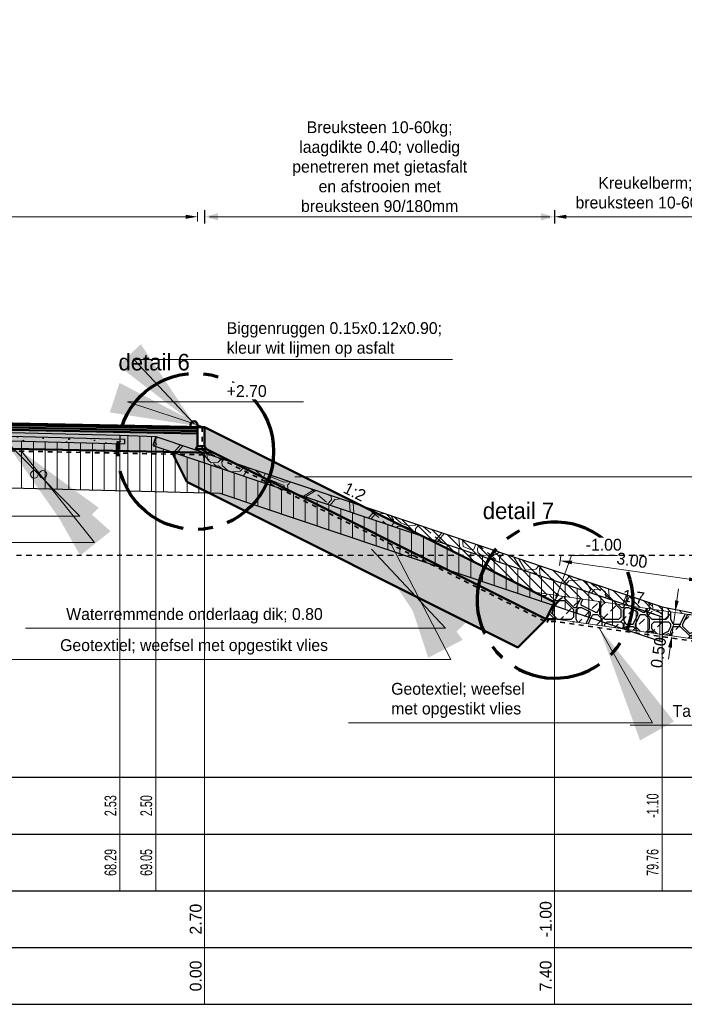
# Model space of a CAD drawing. Header units: metres. Extents: x 132 to 905, y -50 to 63.
# Tile 29 of 86: x 447 to 461, y -48 to -28. Entities that reach past the tile are written whole.
import ezdxf
from ezdxf.enums import TextEntityAlignment as Align

# ---------------------------------------------------------------- set-up
doc = ezdxf.new("R2010")
doc.units = ezdxf.units.M
doc.header["$LTSCALE"] = 0.1
for name, pattern in [('CENTER2', [28.575, 19.05, -3.175, 3.175, -3.175]), ('geotextiel', [0.2, -0.1, 0.1]), ('NAP', [20, 12.5, -2.5, 2.5, -2.5])]:
    doc.linetypes.add(name, pattern=pattern)
doc.layers.add('Constructielijn', color=33, linetype='Continuous', lineweight=0, plot=False)
for name, color, linetype, lineweight in [('DP-BS-arcering_klei', 253, 'Continuous', 0), ('DP-BS-arcering_kreukelberm', 253, 'Continuous', 0), ('DP-BS-arcering_slakken', 253, 'Continuous', 25), ('DP-BS-Matenbalk_verlenglijnen', 253, 'Continuous', 0), ('DP-BS-profiel', 2, 'Continuous', 25), ('DP-NAP-lijn', 6, 'NAP', 25), ('DP-NW-arcering_funderingslaag', 211, 'Continuous', 13), ('DP-NW-arcering_grond ontgraven', 1, 'Continuous', 18), ('DP-NW-arcering_kreukelberm', 2, 'Continuous', 25), ('DP-NW-arcering_overlaging', 1, 'Continuous', 18), ('DP-NW-arcering_waterremmende_onderlaag', 7, 'Continuous', 18), ('DP-NW-Geotextiel', 3, 'geotextiel', 35), ('DP-NW-Matenbalk_verlenglijnen', 135, 'Continuous', 0), ('DP-NW-Profiel', 4, 'Continuous', 50), ('DP-Waterlijn', 1, 'Continuous', 13), ('maatvoering-lin', 7, 'Continuous', 20), ('Plts-Detail', 5, 'CENTER2', 70), ('TL-2.5 mm tekst_schaaldp', 7, 'Continuous', 25), ('TL-2.5mm Tekst', 7, 'Continuous', 25), ('TL-5.0mm Tekst', 4, 'Continuous', 50)]:
    doc.layers.add(name, color=color, linetype=linetype, lineweight=lineweight)
for name, color, linetype in [('DP-Matenbalk', 1, 'Continuous'), ('DP-Matenbalk_bestaandehoogten', 6, 'Continuous'), ('DP-Matenbalk_nwhoogten', 7, 'Continuous'), ('DP-NW-Maatvoering', 7, 'Continuous')]:
    doc.layers.add(name, color=color, linetype=linetype)
doc.styles.add('Ontwnota-dwp-Bruinissepolder tot Grevelingendam$0$dp-nwhgt', font='StagCAD.ttf', dxfattribs={"height": 0.25})
doc.styles.add('Ontwnota-dwp-Bruinissepolder tot Grevelingendam$0$StagCAD', font='StagCAD.ttf')
doc.styles.add('StagCAD', font='StagCAD.ttf')
doc.dimstyles.new('GM-maatvoering', dxfattribs={"dimtxt": 2.5, "dimasz": 2.5, "dimexe": 1, "dimexo": 0, "dimgap": 1, "dimtad": 1, "dimrnd": 0.001, "dimzin": 1, "dimdsep": 46, "dimtxsty": 'StagCAD', "dimcen": 0.09, "dimclrd": 1, "dimclre": 1, "dimclrt": 7, "dimazin": 0, "dimtfac": 1, "dimtix": 1, "dimtmove": 0, "dimatfit": 3, "dimfxl": 1, "dimfxlon": 1, "dimtvp": 0.83, "dimtolj": 1, "dimtzin": 0, "dimlwd": 15, "dimlwe": 15, "dimarcsym": 0})
doc.dimstyles.new('leader 1_100', dxfattribs={"dimscale": 0.1, "dimtxt": 2.5, "dimasz": 2, "dimexe": 0, "dimexo": 0, "dimgap": 1, "dimtad": 1, "dimrnd": 0.001, "dimzin": 1, "dimdsep": 46, "dimtxsty": 'StagCAD', "dimblk": 'RAD_PIJL', "dimcen": 0.09, "dimse1": 1, "dimse2": 1, "dimclrd": 1, "dimclre": 1, "dimclrt": 7, "dimazin": 0, "dimtfac": 1, "dimtix": 1, "dimtmove": 0, "dimatfit": 0, "dimfxl": 1, "dimtvp": 0.83, "dimtolj": 1, "dimtzin": 0, "dimlwd": 15, "dimarcsym": 0})
doc.dimstyles.new('Ontwnota-dwp-Bruinissepolder tot Grevelingendam$0$GM-maatvoering', dxfattribs={"dimtxt": 2.5, "dimasz": 1, "dimexe": 0, "dimexo": 0, "dimgap": 1, "dimtad": 1, "dimrnd": 0.001, "dimzin": 1, "dimdsep": 46, "dimtxsty": 'Ontwnota-dwp-Bruinissepolder tot Grevelingendam$0$StagCAD', "dimblk1": 'Ontwnota-dwp-Bruinissepolder tot Grevelingendam$0$DIM_PIJL', "dimblk2": 'Ontwnota-dwp-Bruinissepolder tot Grevelingendam$0$DIM_PIJL', "dimsah": 1, "dimcen": 0.09, "dimse1": 1, "dimse2": 1, "dimclrd": 1, "dimclre": 1, "dimclrt": 7, "dimazin": 0, "dimtfac": 1, "dimtix": 1, "dimtmove": 0, "dimatfit": 3, "dimldrblk": 'Ontwnota-dwp-Bruinissepolder tot Grevelingendam$0$RAD_PIJL', "dimfxl": 1, "dimtvp": 0.83, "dimtolj": 1, "dimtzin": 0, "dimlwd": 15, "dimarcsym": 0})

# ---------------------------------------------------------------- blocks, each defined once
blk = doc.blocks.new('RAD_PIJL')
at = {"color": 1, "linetype": 'Continuous'}
blk.add_solid([(-2.828, -0.75), (-2.828, 0.75), (0, 0)], dxfattribs=at)
blk = doc.blocks.new('*U74')
at = {"layer": 'DP-Matenbalk'}
for p, q in [((6, -4.7), (60.561, -4.7)), ((6, -5.9), (60.561, -5.9)), ((6, -7.1), (60.561, -7.1)), ((6, -8.3), (60.561, -8.3)), ((6, -9.5), (60.561, -9.5))]:
    blk.add_line(p, q, dxfattribs=at)
at = {"layer": 'TL-2.5 mm tekst_schaaldp', "style": 'StagCAD', "width": 0.96}
blk.add_attdef('SCHAAL', (-0.05, -11.124), '', height=0.25, dxfattribs=at)
at = {"layer": 'TL-2.5mm Tekst', "lineweight": 35, "style": 'StagCAD', "width": 0.96}
blk.add_attdef('GEBIEDDWP', (7.116, -10.535), '', height=0.25, dxfattribs=at)
at = {"layer": 'TL-5.0mm Tekst', "style": 'StagCAD', "width": 0.96}
blk.add_attdef('OMSCHRIJVING', (-0.05, -10.535), '', height=0.5, dxfattribs=at)
blk = doc.blocks.new('Ontwnota-dwp-Bruinissepolder tot Grevelingendam$0$NWHO')
at = {"layer": 'DP-Matenbalk_nwhoogten', "style": 'Ontwnota-dwp-Bruinissepolder tot Grevelingendam$0$dp-nwhgt'}
for tag, p in [('AFSTAND', (0.6, -0.013)), ('HOOGTE', (1.8, -0.013))]:
    blk.add_attdef(tag, text='', height=0.25, dxfattribs=at).set_placement(p, align=Align.BOTTOM_CENTER)
blk = doc.blocks.new('*U72')
at = {"layer": 'DP-NAP-lijn'}
blk.add_line((0, 0), (605.61, 0), dxfattribs=at)
at = {"layer": 'DP-NAP-lijn', "style": 'StagCAD'}
blk.add_attdef('NAPLIJN', (6.25, 1), '', height=2.5, dxfattribs=at)
blk = doc.blocks.new('Ontwnota-dwp-Bruinissepolder tot Grevelingendam$0$DIM_PIJL')
at = {"color": 1}
blk.add_line((0, 1.414), (0, -1.414), dxfattribs=at)
at = {"color": 1, "linetype": 'ByBlock'}
blk.add_solid([(-2.828, -0.75), (-2.828, 0.75), (0, 0)], dxfattribs=at)
blk = doc.blocks.new('*D170')
at = {"layer": 'Defpoints', "color": 0, "transparency": 16777216}
for p in [(457.901, -31.682), (450.502, -36.132), (457.901, -39.834)]:
    blk.add_point(p, dxfattribs=at)
at = {"layer": 'DP-NW-Maatvoering', "color": 1, "lineweight": 15, "transparency": 16777216}
blk.add_line((450.602, -31.682), (457.801, -31.682), dxfattribs=at)
at = {"layer": 'DP-NW-Maatvoering', "color": 1, "lineweight": 15, "transparency": 16777216, "xscale": 0.1, "yscale": 0.1, "zscale": 0.1, "rotation": 180}
blk.add_blockref('Ontwnota-dwp-Bruinissepolder tot Grevelingendam$0$DIM_PIJL', (450.502, -31.682), dxfattribs=at)
at = {"layer": 'DP-NW-Maatvoering', "color": 1, "lineweight": 15, "transparency": 16777216, "xscale": 0.1, "yscale": 0.1, "zscale": 0.1}
blk.add_blockref('Ontwnota-dwp-Bruinissepolder tot Grevelingendam$0$DIM_PIJL', (457.901, -31.682), dxfattribs=at)
at = {"layer": 'DP-NW-Maatvoering', "color": 7, "transparency": 16777216, "insert": (454.202, -30.624), "char_height": 0.25, "attachment_point": 5, "style": 'Ontwnota-dwp-Bruinissepolder tot Grevelingendam$0$StagCAD'}
blk.add_mtext('\\A1;Breuksteen 10-60kg;\\Plaagdikte 0.40; volledig \\Ppenetreren met gietasfalt \\Pen afstrooien met\\Pbreuksteen 90/180mm', dxfattribs=at)
blk = doc.blocks.new('Ontwnota-dwp-Bruinissepolder tot Grevelingendam$0$RAD_PIJL')
at = {"color": 1, "linetype": 'Continuous'}
blk.add_solid([(-2.828, -0.75), (-2.828, 0.75), (0, 0)], dxfattribs=at)
blk = doc.blocks.new('*D171')
at = {"layer": 'Defpoints', "color": 0, "transparency": 16777216}
for p in [(461.482, -31.682), (457.901, -39.834), (461.482, -40.699)]:
    blk.add_point(p, dxfattribs=at)
at = {"layer": 'DP-NW-Maatvoering', "color": 1, "lineweight": 15, "transparency": 16777216}
for p, q in [((457.901, -31.782), (457.901, -31.582)), ((461.482, -31.782), (461.482, -31.582)), ((458.151, -31.682), (461.232, -31.682))]:
    blk.add_line(p, q, dxfattribs=at)
at = {"layer": 'DP-NW-Maatvoering', "color": 1, "transparency": 16777216}
for points in [[(458.151, -31.64), (458.151, -31.724), (457.901, -31.682)], [(461.232, -31.64), (461.232, -31.724), (461.482, -31.682)]]:
    blk.add_solid(points, dxfattribs=at)
at = {"layer": 'DP-NW-Maatvoering', "color": 7, "transparency": 16777216, "insert": (459.823, -31.211), "char_height": 0.25, "attachment_point": 5, "style": 'StagCAD'}
blk.add_mtext('\\A1;Kreukelberm;\\Pbreuksteen 10-60kg', dxfattribs=at)
blk = doc.blocks.new('*D172')
at = {"layer": 'Defpoints', "color": 0, "transparency": 16777216}
for p in [(460.996, -39.381), (457.897, -39.834), (460.892, -40.11)]:
    blk.add_point(p, dxfattribs=at)
at = {"layer": 'DP-NW-Maatvoering', "color": 1, "lineweight": 15, "transparency": 16777216}
for p, q in [((458.008, -39.056), (458.036, -38.858)), ((458.27, -38.992), (460.749, -39.346)), ((460.982, -39.48), (461.01, -39.282))]:
    blk.add_line(p, q, dxfattribs=at)
at = {"layer": 'DP-NW-Maatvoering', "color": 1, "transparency": 16777216}
for points in [[(458.276, -38.951), (458.264, -39.033), (458.022, -38.957)], [(460.755, -39.305), (460.743, -39.387), (460.996, -39.381)]]:
    blk.add_solid(points, dxfattribs=at)
at = {"layer": 'DP-NW-Maatvoering', "color": 7, "transparency": 16777216, "insert": (459.541, -38.946), "char_height": 0.25, "attachment_point": 5, "rotation": 351.8699, "style": 'StagCAD'}
blk.add_mtext('\\A1;3.00', dxfattribs=at)
blk = doc.blocks.new('*D174')
at = {"layer": 'Defpoints', "color": 0, "transparency": 16777216}
for p in [(458.717, -39.799), (460.452, -40.047), (459.306, -40.388)]:
    blk.add_point(p, dxfattribs=at)
at = {"layer": 'DP-NW-Maatvoering', "color": 1, "lineweight": 15, "transparency": 16777216}
for p, q in [((460.488, -39.799), (460.523, -39.552)), ((460.353, -40.033), (460.551, -40.061)), ((460.382, -40.542), (460.452, -40.047)), ((460.283, -40.528), (460.481, -40.556)), ((460.346, -40.789), (460.311, -41.037))]:
    blk.add_line(p, q, dxfattribs=at)
at = {"layer": 'DP-NW-Maatvoering', "color": 1, "transparency": 16777216}
for points in [[(460.446, -39.793), (460.529, -39.805), (460.452, -40.047)], [(460.305, -40.783), (460.387, -40.795), (460.382, -40.542)]]:
    blk.add_solid(points, dxfattribs=at)
at = {"layer": 'DP-NW-Maatvoering', "color": 7, "transparency": 16777216, "insert": (460.1, -40.897), "char_height": 0.25, "attachment_point": 5, "rotation": 81.8699, "style": 'StagCAD'}
blk.add_mtext('\\A1;0.50', dxfattribs=at)
blk = doc.blocks.new('Stootband 15x12')
at = {"layer": 'DP-NW-Profiel'}
blk.add_lwpolyline([(-566.547, 4.129), (-566.547, 4.084), (-566.397, 4.084), (-566.397, 4.129)], dxfattribs=at)
blk.add_arc((-566.472, 4.129), 0.075, 0, 180, dxfattribs=at)
blk = doc.blocks.new('Opsluitband')
at = {"layer": 'DP-NW-Profiel'}
blk.add_lwpolyline([(0, -0.4), (0.15, -0.4), (0.15, 0), (0, 0)], close=True, dxfattribs=at)
blk = doc.blocks.new('*D190')
at = {"layer": 'Defpoints', "color": 0, "transparency": 16777216}
for p in [(450.352, -31.682), (434.39, -35.81), (450.352, -36.317)]:
    blk.add_point(p, dxfattribs=at)
at = {"layer": 'DP-NW-Maatvoering', "color": 1, "lineweight": 15, "transparency": 16777216}
for p, q in [((434.39, -31.782), (434.39, -31.582)), ((450.352, -31.782), (450.352, -31.582)), ((434.64, -31.682), (450.102, -31.682))]:
    blk.add_line(p, q, dxfattribs=at)
at = {"layer": 'DP-NW-Maatvoering', "color": 1, "transparency": 16777216}
for points in [[(434.64, -31.64), (434.64, -31.724), (434.39, -31.682)], [(450.102, -31.64), (450.102, -31.724), (450.352, -31.682)]]:
    blk.add_solid(points, dxfattribs=at)
at = {"layer": 'DP-NW-Maatvoering', "color": 7, "transparency": 16777216, "insert": (442.371, -30.807), "char_height": 0.25, "attachment_point": 5, "style": 'StagCAD'}
blk.add_mtext('\\A1;Asfalt\\PAC11 surf DL-B; dik 0.035\\PAC22 bind TL-B; dik 0.05\\PAC22 base OL-B; dik 0.05', dxfattribs=at)

msp = doc.modelspace()

# ---------------------------------------------------------------- hatches: boundary and pattern name
at = {"layer": 'DP-BS-arcering_kreukelberm'}
h = msp.add_hatch(dxfattribs=at)
h.set_pattern_fill('NATUURST', color=251, scale=0.15, angle=94.44, style=0, pattern_type=2)
h.set_pattern_definition([(94.44, (1140.176, -52.6266), (-1.611621, 1.3793758), [0.075, -0.075, 0.15, -1.2]), (94.44, (1140.1477, -53.2306), (-1.611621, 1.3793758), [0.375, -1.125]), (94.44, (1140.0787, -53.3111), (-1.611621, 1.3793758), [0.375, -1.125]), (94.44, (1139.6526, -52.6672), (-1.611621, 1.3793758), [0.075, -1.425]), (94.44, (1139.5611, -53.4266), (-1.611621, 1.3793758), [0.225, -1.275]), (94.44, (1139.4863, -53.4324), (-1.611621, 1.3793758), [0.225, -1.275]), (94.44, (1139.3419, -52.5409), (-1.611621, 1.3793758), [0.45, -1.05]), (94.44, (1139.2729, -52.6215), (-1.611621, 1.3793758), [0.45, -1.05]), (94.44, (1139.1524, -53.007), (-1.611621, 1.3793758), [0.15, -1.35]), (94.44, (1139.0718, -52.938), (-1.611621, 1.3793758), [0.075, -1.425]), (94.44, (1138.9745, -53.6226), (-1.611621, 1.3793758), [0.075, -0.075, 0.075, -1.275]), (184.44, (1139.2736, -53.5993), (-1.3793758, -1.611621), [0.225, -1.275]), (184.44, (1139.7912, -53.4839), (-1.3793758, -1.611621), [0.075, -0.15, 0.075, -0.15, 0.3, -0.75]), (184.44, (1138.8823, -53.404), (-1.3793758, -1.611621), [0.075, -1.425]), (184.44, (1139.5379, -53.1275), (-1.3793758, -1.611621), [0.075, -1.425]), (184.44, (1139.1582, -53.0817), (-1.3793758, -1.611621), [0.075, -1.425]), (184.44, (1139.9691, -52.8683), (-1.3793758, -1.611621), [0.15, -1.35]), (184.44, (1140.0381, -52.7877), (-1.3793758, -1.611621), [0.225, -1.275]), (184.44, (1139.135, -52.7826), (-1.3793758, -1.611621), [0.15, -0.075, 0.15, -1.125]), (184.44, (1139.5778, -52.673), (-1.3793758, -1.611621), [0.3, -1.2]), (184.44, (1139.572, -52.5982), (-1.3793758, -1.611621), [0.15, -1.35]), (184.44, (1140.0838, -52.408), (-1.3793758, -1.611621), [0.3, -1.2]), (184.44, (1140.078, -52.3333), (-1.3793758, -1.611621), [0.225, -1.275]), (139.44, (1140.0497, -52.9373), (-1.4954984, -0.1161226), [0.106066, -2.0152543]), (139.44, (1139.6584, -52.742), (-1.4954984, -0.1161226), [0.106066, -2.0152543]), (139.44, (1139.4225, -52.6098), (-1.4954984, -0.1161226), [0.106066, -2.0152543]), (139.44, (1139.3542, -53.6683), (-1.4954984, -0.1161226), [0.106066, -2.0152543]), (139.44, (1139.0435, -53.542), (-1.4954984, -0.1161226), [0.106066, -2.0152543]), (139.44, (1139.8138, -52.8051), (-1.4954984, -0.1161226), [0.2121315, -1.909189]), (139.44, (1138.8301, -52.7311), (-1.4954984, -0.1161226), [0.2121315, -1.909189]), (229.44, (1140.2566, -52.6955), (0.1161226, -1.4954984), [0.2121315, -1.909189]), (229.44, (1140.176, -52.6266), (0.1161226, -1.4954984), [0.2121315, -1.909189]), (229.44, (1139.7847, -52.4313), (0.1161226, -1.4954984), [0.2121315, -1.909189]), (229.44, (1139.2787, -52.6962), (0.1161226, -1.4954984), [0.2121315, -1.909189]), (229.44, (1139.2729, -52.6215), (0.1161226, -1.4954984), [0.2121315, -1.909189]), (229.44, (1139.7448, -52.8857), (0.1161226, -1.4954984), [0.318198, -1.8031223]), (229.44, (1139.7789, -52.3565), (0.1161226, -1.4954984), [0.318198, -1.8031223]), (229.44, (1139.8196, -52.8799), (0.1161226, -1.4954984), [0.424264, -1.6970563]), (229.44, (1138.9745, -53.6226), (0.1161226, -1.4954984), [0.424264, -1.6970563]), (229.44, (1139.0493, -53.6168), (0.1161226, -1.4954984), [0.424264, -1.6970563]), (229.44, (1139.866, -53.4781), (0.1161226, -1.4954984), [0.106066, -2.0152543]), (229.44, (1139.4921, -53.5071), (0.1161226, -1.4954984), [0.106066, -2.0152543]), (121.00505, (1140.1702, -52.5518), (-0.1161226, 1.4954984), [0.167705, -3.186397]), (121.00505, (1139.7448, -52.8857), (-0.1161226, 1.4954984), [0.167705, -3.186397]), (121.00505, (1139.8537, -52.3507), (-0.1161226, 1.4954984), [0.3354102, -3.0186918]), (121.00505, (1139.7789, -52.3565), (-0.1161226, 1.4954984), [0.3354102, -3.0186918]), (157.87495, (1139.066, -52.8632), (-1.4954984, -0.1161226), [0.1677, -1.677, 0.3354, -1.174002]), (157.87495, (1139.7223, -53.5645), (-1.4954984, -0.1161226), [0.167705, -3.186397]), (157.87495, (1140.30306, -53.2937), (-1.4954984, -0.1161226), [0.167705, -3.186397]), (157.87495, (1139.7165, -53.4897), (-1.4954984, -0.1161226), [0.167705, -3.186397]), (157.87495, (1138.98544, -52.7942), (-1.4954984, -0.1161226), [0.167705, -3.186397]), (157.87495, (1139.066, -52.8632), (-1.4954984, -0.1161226), [0.167705, -3.186397]), (157.87495, (1139.4631, -53.1333), (-1.4954984, -0.1161226), [0.3354102, -3.0186918]), (157.87495, (1139.4689, -53.20805), (-1.4954984, -0.1161226), [0.3354102, -3.0186918]), (211.00505, (1139.48634, -53.4324), (-1.4954984, -0.1161226), [0.167705, -3.186397]), (211.00505, (1140.1535, -53.30534), (-1.4954984, -0.1161226), [0.3354102, -3.0186918]), (211.00505, (1140.07874, -53.31115), (-1.4954984, -0.1161226), [0.3354102, -3.0186918]), (247.87495, (1139.08344, -53.0875), (0.1161226, -1.4954984), [0.3354102, -3.0186918]), (247.87495, (1139.0718, -52.938), (0.1161226, -1.4954984), [0.5031153, -2.8509867]), (139.44, (1140.30643, -53.33714), (-0.30480187, -0.3561213), [0.234375, -0.1171875])])
h.paths.add_polyline_path([(449.465, -36.33), (460.175, -39.931), (460.175, -40.142), (449.401, -36.519)])
at = {"layer": 'DP-BS-arcering_slakken'}
h = msp.add_hatch(dxfattribs=at)
h.set_pattern_fill('AR-CONC', color=251, scale=0.004)
h.set_pattern_definition([(50, (72.56724, 25.91), (0.7287387, -0.0637563), [0.0762, -0.8382]), (355, (72.5672, 25.91), (-0.1409737, 0.7642274), [0.06096, -0.6705623]), (100.45144, (72.628, 25.9047), (0.587765, 0.700471), [0.06476, -0.712361]), (46.1842, (72.5672, 26.1132), (1.0843162, -0.1681693), [0.1143, -1.2573]), (96.63556, (72.6576, 26.0992), (0.9496165, 0.9897045), [0.09714, -1.0685424]), (351.18415, (72.5672, 26.1132), (0.9496165, 0.9897045), [0.09144, -1.005839]), (21, (72.66884, 26.0624), (0.6064576, -0.4090608), [0.0762, -0.8382]), (326, (72.6688, 26.0624), (0.2472081, 0.7367519), [0.06096, -0.67056]), (71.45144, (72.7194, 26.0283), (0.8536657, 0.3276911), [0.06476, -0.7123598]), (37.5, (72.56724, 25.91), (0.01235441, 0.33822016), [0, -0.662432, 0, -0.68072, 0, -0.6731]), (7.5, (72.56724, 25.91), (0.26727865, 0.4007223), [0, -0.388112, 0, -0.647192, 0, -0.25654]), (327.5, (72.34067, 25.91), (0.54236238, -0.02291498), [0, -0.254, 0, -0.79248, 0, -1.05156]), (317.5, (72.23907, 25.91), (0.5925167, 0.10170596), [0, -0.3302, 0, -0.526288, 0, -0.74676])])
h.paths.add_polyline_path([(441.17, -36.188), (441.168, -36.288), (448.803, -36.483), (448.806, -36.383)])
at = {"layer": 'DP-NW-arcering_funderingslaag'}
h = msp.add_hatch(dxfattribs=at)
h.set_pattern_fill('TRIANG', color=256, scale=0.2, angle=45)
h.set_pattern_definition([(105, (73.80185, 0.017), (-0.18400887, 0.04930503), [0.09525, -0.09525]), (165, (73.80185, 0.017), (-0.13470384, -0.13470384), [0.09525, -0.09525]), (45, (73.70985, 0.04166), (-0.04930503, 0.18400887), [0.09525, -0.09525])])
h.paths.add_polyline_path([(450.272, -36.661), (450.68, -36.671), (450.536, -36.598), (450.309, -36.598), (450.347, -36.532), (450.35, -36.263), (434.54, -35.945), (434.54, -36.21), (434.579, -36.276), (434.351, -36.276), (434.313, -36.343)])
at = {"layer": 'DP-NW-arcering_grond ontgraven'}
h = msp.add_hatch(dxfattribs=at)
h.set_pattern_fill('_USER', color=256, scale=0.15, angle=135, pattern_type=0)
h.set_pattern_definition([(135, (455.63503, 46.65575), (-0.10606602, -0.10606602), [])])
h.paths.add_polyline_path([(457.477, -39.622), (460.264, -40.02), (460.175, -39.931), (453.825, -37.796)])
h = msp.add_hatch(dxfattribs=at)
h.set_pattern_fill('_USER', color=256, scale=0.15, angle=135, pattern_type=0)
h.set_pattern_definition([(135, (906.13215, 7.82195), (-0.106066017, -0.106066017), [])])
h.paths.add_polyline_path([(460.175, -39.931), (460.175, -40.007), (460.892, -40.11), (461.586, -40.31), (467.255, -42.577), (467.819, -42.634), (477.96, -42.634), (477.96, -41.834), (469.84, -41.834)])
at = {"layer": 'DP-NW-arcering_kreukelberm'}
h = msp.add_hatch(dxfattribs=at)
h.set_pattern_fill('NATUURST', color=256, scale=0.1, pattern_type=2)
h.set_pattern_definition([(0, (456.9112, 46.2058), (1, 1), [0.05, -0.05, 0.1, -0.8]), (0, (456.5112, 46.2558), (1, 1), [0.25, -0.75]), (0, (456.4612, 46.3058), (1, 1), [0.25, -0.75]), (0, (456.9112, 46.5558), (1, 1), [0.05, -0.95]), (0, (456.4112, 46.6558), (1, 1), [0.15, -0.85]), (0, (456.4112, 46.7058), (1, 1), [0.15, -0.85]), (0, (457.0112, 46.7558), (1, 1), [0.3, -0.7]), (0, (456.9612, 46.8058), (1, 1), [0.3, -0.7]), (0, (456.7112, 46.9058), (1, 1), [0.1, -0.9]), (0, (456.7612, 46.9558), (1, 1), [0.05, -0.95]), (0, (456.3112, 47.0558), (1, 1), [0.05, -0.05, 0.05, -0.85]), (90, (456.3112, 46.8558), (-1, 1), [0.15, -0.85]), (90, (456.3612, 46.5058), (-1, 1), [0.05, -0.1, 0.05, -0.1, 0.2, -0.5]), (90, (456.4612, 47.1058), (-1, 1), [0.05, -0.95]), (90, (456.6112, 46.6558), (-1, 1), [0.05, -0.95]), (90, (456.6612, 46.9058), (-1, 1), [0.05, -0.95]), (90, (456.7612, 46.3558), (-1, 1), [0.1, -0.9]), (90, (456.8112, 46.3058), (-1, 1), [0.15, -0.85]), (90, (456.8612, 46.9058), (-1, 1), [0.1, -0.05, 0.1, -0.75]), (90, (456.9112, 46.6058), (-1, 1), [0.2, -0.8]), (90, (456.9612, 46.6058), (-1, 1), [0.1, -0.9]), (90, (457.0612, 46.2558), (-1, 1), [0.2, -0.8]), (90, (457.1112, 46.2558), (-1, 1), [0.15, -0.85]), (45, (456.7112, 46.30575), (0, 1), [0.070711, -1.343503]), (45, (456.8612, 46.55575), (0, 1), [0.070711, -1.343503]), (45, (456.9612, 46.70575), (0, 1), [0.070711, -1.343503]), (45, (456.2612, 46.80575), (0, 1), [0.070711, -1.343503]), (45, (456.3612, 47.00575), (0, 1), [0.070711, -1.343503]), (45, (456.8112, 46.45575), (0, 1), [0.141421, -1.272793]), (45, (456.9112, 47.10575), (0, 1), [0.141421, -1.272793]), (135, (456.8612, 46.15575), (-1, 0), [0.141421, -1.272793]), (135, (456.9112, 46.20575), (-1, 0), [0.141421, -1.272793]), (135, (457.0612, 46.45575), (-1, 0), [0.141421, -1.272793]), (135, (456.9112, 46.80575), (-1, 0), [0.141421, -1.272793]), (135, (456.9612, 46.80575), (-1, 0), [0.141421, -1.272793]), (135, (456.7612, 46.50575), (-1, 0), [0.212132, -1.202082]), (135, (457.1112, 46.45575), (-1, 0), [0.212132, -1.202082]), (135, (456.7612, 46.45575), (-1, 0), [0.282843, -1.131371]), (135, (456.3112, 47.05575), (-1, 0), [0.282843, -1.131371]), (135, (456.3112, 47.00575), (-1, 0), [0.282843, -1.131371]), (135, (456.3612, 46.45575), (-1, 0), [0.070711, -1.343503]), (135, (456.3612, 46.70575), (-1, 0), [0.070711, -1.343503]), (26.56505, (456.9612, 46.20575), (1, 4e-10), [0.111803, -2.124265]), (26.56505, (456.7612, 46.50575), (1, 4e-10), [0.111803, -2.124265]), (26.56505, (457.1112, 46.40575), (1, 4e-10), [0.223607, -2.012461]), (26.56505, (457.1112, 46.45575), (1, 4e-10), [0.223607, -2.012461]), (63.43495, (456.8112, 46.95575), (5e-11, 1), [0.1118, -1.118, 0.2236, -0.782668]), (63.43495, (456.3112, 46.55575), (5e-11, 1), [0.111803, -2.124265]), (63.43495, (456.4612, 46.15575), (5e-11, 1), [0.111803, -2.124265]), (63.43495, (456.3612, 46.55575), (5e-11, 1), [0.111803, -2.124265]), (63.43495, (456.8612, 47.00575), (5e-11, 1), [0.111803, -2.124265]), (63.43495, (456.8112, 46.95575), (5e-11, 1), [0.111803, -2.124265]), (63.43495, (456.6112, 46.70575), (5e-11, 1), [0.223607, -2.012461]), (63.43495, (456.5612, 46.70575), (5e-11, 1), [0.223607, -2.012461]), (116.56505, (456.4112, 46.70575), (-4e-10, 1), [0.111803, -2.124265]), (116.56505, (456.4612, 46.25575), (-4e-10, 1), [0.223607, -2.012461]), (116.56505, (456.4612, 46.30575), (-4e-10, 1), [0.223607, -2.012461]), (153.43495, (456.6612, 46.95575), (-1, 5e-11), [0.223607, -2.012461]), (153.43495, (456.7612, 46.95575), (-1, 5e-11), [0.33541, -1.900658]), (45, (456.43216, 46.15575), (-0.2209709, 0.2209709), [0.15625, -0.078125])])
h.paths.add_polyline_path([(457.477, -39.622), (457.901, -39.833), (457.722, -40.192), (457.931, -40.192), (461.482, -40.699), (460.892, -40.11)])
at = {"layer": 'DP-NW-arcering_overlaging'}
h = msp.add_hatch(dxfattribs=at)
h.set_pattern_fill('NATUURST', color=256, scale=0.05, angle=90, style=0, pattern_type=2)
h.set_pattern_definition([(90, (442.03177, -40.2648), (-0.5, 0.5), [0.025, -0.025, 0.05, -0.4]), (90, (442.00677, -40.4648), (-0.5, 0.5), [0.125, -0.375]), (90, (441.98177, -40.4898), (-0.5, 0.5), [0.125, -0.375]), (90, (441.85677, -40.2648), (-0.5, 0.5), [0.025, -0.475]), (90, (441.80677, -40.5148), (-0.5, 0.5), [0.075, -0.425]), (90, (441.78177, -40.5148), (-0.5, 0.5), [0.075, -0.425]), (90, (441.75677, -40.2148), (-0.5, 0.5), [0.15, -0.35]), (90, (441.73177, -40.2398), (-0.5, 0.5), [0.15, -0.35]), (90, (441.68177, -40.3648), (-0.5, 0.5), [0.05, -0.45]), (90, (441.65677, -40.3398), (-0.5, 0.5), [0.025, -0.475]), (90, (441.60677, -40.5648), (-0.5, 0.5), [0.025, -0.025, 0.025, -0.425]), (180, (441.70677, -40.5648), (-0.5, -0.5), [0.075, -0.425]), (180, (441.88177, -40.5398), (-0.5, -0.5), [0.025, -0.05, 0.025, -0.05, 0.1, -0.25]), (180, (441.58177, -40.4898), (-0.5, -0.5), [0.025, -0.475]), (180, (441.80677, -40.4148), (-0.5, -0.5), [0.025, -0.475]), (180, (441.68177, -40.3898), (-0.5, -0.5), [0.025, -0.475]), (180, (441.95677, -40.3398), (-0.5, -0.5), [0.05, -0.45]), (180, (441.98177, -40.3148), (-0.5, -0.5), [0.075, -0.425]), (180, (441.68177, -40.2898), (-0.5, -0.5), [0.05, -0.025, 0.05, -0.375]), (180, (441.83177, -40.2648), (-0.5, -0.5), [0.1, -0.4]), (180, (441.83177, -40.2398), (-0.5, -0.5), [0.05, -0.45]), (180, (442.00677, -40.1898), (-0.5, -0.5), [0.1, -0.4]), (180, (442.00677, -40.1648), (-0.5, -0.5), [0.075, -0.425]), (135, (441.98177, -40.3648), (-0.5, 0), [0.035355, -0.671751]), (135, (441.85677, -40.2898), (-0.5, 0), [0.035355, -0.671751]), (135, (441.78177, -40.2398), (-0.5, 0), [0.035355, -0.671751]), (135, (441.73177, -40.5898), (-0.5, 0), [0.035355, -0.671751]), (135, (441.63177, -40.5398), (-0.5, 0), [0.035355, -0.671751]), (135, (441.90677, -40.3148), (-0.5, 0), [0.07071, -0.636396]), (135, (441.58177, -40.2648), (-0.5, 0), [0.07071, -0.636396]), (225, (442.05677, -40.2898), (0, -0.5), [0.07071, -0.636396]), (225, (442.03177, -40.2648), (0, -0.5), [0.07071, -0.636396]), (225, (441.90677, -40.1898), (0, -0.5), [0.07071, -0.636396]), (225, (441.73177, -40.2648), (0, -0.5), [0.07071, -0.636396]), (225, (441.73177, -40.2398), (0, -0.5), [0.07071, -0.636396]), (225, (441.88177, -40.3398), (0, -0.5), [0.106066, -0.601041]), (225, (441.90677, -40.1648), (0, -0.5), [0.106066, -0.601041]), (225, (441.90677, -40.3398), (0, -0.5), [0.141421, -0.565685]), (225, (441.60677, -40.5648), (0, -0.5), [0.141421, -0.565685]), (225, (441.63177, -40.5648), (0, -0.5), [0.141421, -0.565685]), (225, (441.90677, -40.5398), (0, -0.5), [0.035355, -0.671751]), (225, (441.78177, -40.5398), (0, -0.5), [0.035355, -0.671751]), (116.565, (442.03177, -40.2398), (-2e-10, 0.5), [0.055902, -1.062132]), (116.565, (441.88177, -40.3398), (-2e-10, 0.5), [0.055902, -1.062132]), (116.565, (441.93177, -40.1648), (-2e-10, 0.5), [0.111803, -1.00623]), (116.565, (441.90677, -40.1648), (-2e-10, 0.5), [0.111803, -1.00623]), (153.435, (441.65677, -40.3148), (-0.5, 3e-11), [0.0559, -0.559, 0.1118, -0.391334]), (153.435, (441.85677, -40.5648), (-0.5, 3e-11), [0.055902, -1.062132]), (153.435, (442.05677, -40.4898), (-0.5, 3e-11), [0.055902, -1.062132]), (153.435, (441.85677, -40.5398), (-0.5, 3e-11), [0.055902, -1.062132]), (153.435, (441.63177, -40.2898), (-0.5, 3e-11), [0.055902, -1.062132]), (153.435, (441.65677, -40.3148), (-0.5, 3e-11), [0.055902, -1.062132]), (153.435, (441.78177, -40.4148), (-0.5, 3e-11), [0.111803, -1.00623]), (153.435, (441.78177, -40.4398), (-0.5, 3e-11), [0.111803, -1.00623]), (206.565, (441.78177, -40.5148), (-0.5, -2e-10), [0.055902, -1.062132]), (206.565, (442.00677, -40.4898), (-0.5, -2e-10), [0.111803, -1.00623]), (206.565, (441.98177, -40.4898), (-0.5, -2e-10), [0.111803, -1.00623]), (243.435, (441.65677, -40.3898), (-3e-11, -0.5), [0.111803, -1.00623]), (243.435, (441.65677, -40.3398), (-3e-11, -0.5), [0.167705, -0.950329]), (135, (442.05677, -40.50431), (-0.1104854, -0.1104854), [0.078125, -0.0390625])])
h.paths.add_polyline_path([(450.497, -36.132), (457.901, -39.834), (457.722, -40.192), (450.537, -36.598), (450.497, -36.532)])
at = {"layer": 'DP-NW-arcering_waterremmende_onderlaag'}
h = msp.add_hatch(dxfattribs=at)
h.set_pattern_fill('GWI_ZANDGRIND', color=256, scale=0.3, pattern_type=2)
h.set_pattern_definition([(0, (125.474126, -3.7313), (0, 0.075), [0, -0.0866025]), (0, (125.46408, -3.7688), (0.0866025, 0.15), [0.0200964, -0.1531086]), (30, (125.48417, -3.7688), (0.08660256, 0.149999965), [0.0200964, -0.2799036]), (60, (125.50158, -3.75875), (-0.08660256, 0.149999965), [0.0200964, -0.1531086]), (90, (125.51163, -3.74135), (-0.0866025, 0.15), [0.0200964, -0.2799036]), (120, (125.51163, -3.72125), (-0.17320506, -3.5e-08), [0.0200964, -0.1531086]), (150, (125.50158, -3.70385), (-0.17320506, 3.5e-08), [0.0200964, -0.2799036]), (180, (125.48417, -3.6938), (-0.0866025, -0.15), [0.0200964, -0.1531086]), (210, (125.46408, -3.6938), (-0.08660256, -0.149999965), [0.0200964, -0.2799036]), (240, (125.44667, -3.70385), (0.08660256, -0.149999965), [0.0200964, -0.1531086]), (270, (125.43663, -3.72125), (0.0866025, -0.15), [0.0200964, -0.2799036]), (300, (125.43663, -3.74135), (0.17320506, 3.5e-08), [0.0200964, -0.1531086]), (330, (125.44667, -3.75875), (0.17320506, -3.5e-08), [0.0200964, -0.2799036])])
h.paths.add_polyline_path([(450.683, -36.672), (449.803, -36.649), (450.12, -37.285), (457.126, -40.788), (457.722, -40.192)])

# ---------------------------------------------------------------- linework, layer by layer
at = {"layer": 'Constructielijn'}
for centre in [(446.899, -37.129), (447.079, -37.129)]:
    msp.add_circle(centre, 0.08, dxfattribs=at)
at = {"layer": 'DP-BS-Matenbalk_verlenglijnen'}
for p, q in [((448.708, -36.301), (448.708, -45.934)), ((449.465, -36.33), (449.465, -45.934)), ((460.175, -39.931), (460.175, -45.934))]:
    msp.add_line(p, q, dxfattribs=at)
for points in [[(448.708, -36.299, 0), (448.708, -36.299, 0)], [(460.175, -39.931, 0), (460.175, -39.931, 0)]]:
    msp.add_polyline3d(points, dxfattribs=at)
at = {"layer": 'DP-BS-profiel', "color": 1}
for p, q in [((441.171, -36.188), (448.806, -36.383)), ((441.272, -36.11), (448.708, -36.301)), ((441.168, -36.288), (448.804, -36.483)), ((448.708, -36.301), (448.706, -36.381)), ((448.708, -36.301), (449.465, -36.33)), ((448.806, -36.383), (448.804, -36.483)), ((449.465, -36.33), (449.401, -36.519)), ((449.465, -36.33), (460.175, -39.931)), ((449.401, -36.519), (460.175, -40.142)), ((441.242, -37.29), (450.818, -37.523)), ((450.818, -37.523), (460.175, -40.669)), ((460.175, -39.931), (460.175, -40.669))]:
    msp.add_line(p, q, dxfattribs=at)
msp.add_lwpolyline([(460.175, -39.931), (469.84, -41.834), (477.96, -41.834)], dxfattribs=at)
at = {"layer": 'DP-NW-Geotextiel', "ltscale": 10}
msp.add_line((450.679, -36.72), (434.329, -36.393), dxfattribs=at)
for points in [[(450.447, -36.132), (450.447, -36.61), (457.745, -40.259), (457.946, -39.856)], [(461.484, -40.75), (457.927, -40.242), (457.722, -40.242)]]:
    msp.add_lwpolyline(points, dxfattribs=at)
at = {"layer": 'DP-NW-Matenbalk_verlenglijnen'}
for p, q in [((450.497, -36.132), (450.497, -48.334)), ((457.901, -39.834), (457.901, -48.334))]:
    msp.add_line(p, q, dxfattribs=at)
at = {"layer": 'DP-NW-Profiel'}
for p, q in [((450.497, -36.132), (434.39, -35.81)), ((450.347, -36.264), (434.54, -35.948)), ((450.497, -36.132), (457.901, -39.834)), ((450.68, -36.671), (434.313, -36.343)), ((450.347, -36.532), (450.308, -36.598)), ((450.536, -36.598), (450.308, -36.598)), ((450.497, -36.532), (450.536, -36.598)), ((450.536, -36.598), (457.722, -40.192)), ((450.12, -37.285), (449.803, -36.649)), ((450.12, -37.285), (457.126, -40.788)), ((457.722, -40.192), (457.901, -39.834)), ((457.126, -40.788), (457.722, -40.192)), ((457.931, -40.192), (457.722, -40.192))]:
    msp.add_line(p, q, dxfattribs=at)
at = {"layer": 'DP-NW-Profiel', "color": 3}
for p, q in [((450.347, -36.164), (434.54, -35.848)), ((450.346, -36.214), (434.54, -35.898))]:
    msp.add_line(p, q, dxfattribs=at)
at = {"layer": 'DP-NW-Profiel', "lineweight": 18}
for p, q in [((450.497, -36.132), (457.901, -39.834)), ((450.593, -36.627), (457.722, -40.192)), ((450.491, -37.47), (457.126, -40.788)), ((457.477, -39.622), (460.892, -40.11)), ((457.722, -40.192), (457.901, -39.834)), ((457.126, -40.788), (457.722, -40.192)), ((457.931, -40.192), (457.722, -40.192)), ((457.931, -40.192), (461.482, -40.699))]:
    msp.add_line(p, q, dxfattribs=at)
at = {"layer": 'DP-NW-Profiel'}
msp.add_lwpolyline([(450.497, -36.717), (450.497, -36.747)], dxfattribs=at)
at = {"layer": 'DP-Waterlijn'}
msp.add_line((477.96, -37.184), (452.408, -37.184), dxfattribs=at)
at = {"layer": 'Plts-Detail'}
msp.add_circle((450.309, -36.644), 1.65, dxfattribs=at)
msp.add_arc((457.913, -39.788), 1.65, 40.0349, 20.9103, dxfattribs=at)

# ---------------------------------------------------------------- block references
at = {"layer": 'DP-Matenbalk'}
msp.add_blockref('*U74', (417.398, -38.834), dxfattribs=at)
at = {"layer": 'DP-Matenbalk_nwhoogten', "rotation": 90}
for p, values in [((457.901, -48.334), {'AFSTAND': '7.40', 'HOOGTE': '-1.00'}), ((450.497, -48.334), {'AFSTAND': '0.00', 'HOOGTE': '2.70'})]:
    msp.add_blockref('Ontwnota-dwp-Bruinissepolder tot Grevelingendam$0$NWHO', p, dxfattribs=at).add_auto_attribs(values)
at = {"layer": 'DP-NAP-lijn', "xscale": 0.1, "yscale": 0.1, "zscale": 0.1}
msp.add_blockref('*U72', (417.398, -38.834), dxfattribs=at)
at = {"layer": 'DP-NW-Profiel', "xscale": -1, "rotation": 358.5266385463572}
msp.add_blockref('Stootband 15x12', (-116.117, -25.644), dxfattribs=at)
at = {"layer": 'DP-NW-Profiel'}
msp.add_blockref('Opsluitband', (450.347, -36.132), dxfattribs=at)

# ---------------------------------------------------------------- texts
at = {"layer": 'DP-Matenbalk_bestaandehoogten', "width": 0.68}
for s, p in [('2.53', (448.708, -44.134)), ('2.50', (449.465, -44.134)), ('-1.10', (460.175, -44.134)), ('68.29', (448.708, -45.334)), ('69.05', (449.465, -45.334)), ('79.76', (460.175, -45.334))]:
    msp.add_text(s, height=0.25, rotation=90, dxfattribs=at).set_placement(p, align=Align.BOTTOM_CENTER)
at = {"layer": 'DP-NW-Maatvoering', "color": 7, "char_height": 0.25, "attachment_point": 7, "style": 'StagCAD'}
for s, insert in [('Biggenruggen 0.15x0.12x0.90;\\Pkleur wit lijmen op asfalt', (450.967, -34.653)), ('\\A1;Geotextiel; weefsel\\Pmet opgestikt vlies', (454.446, -42.28)), ('\\A1;Talud profileren', (460.398, -42.331))]:
    msp.add_mtext(s, dxfattribs=dict(at, insert=insert))
at = {"layer": 'DP-NW-Maatvoering', "color": 7, "char_height": 0.25, "attachment_point": 9, "style": 'StagCAD'}
for s, insert, width in [('\\A1;Waterremmende onderlaag dik; 0.80', (452.998, -40.283), 6.42587), ('\\A1;Geotextiel; weefsel met opgestikt vlies', (453.11, -40.94), 6.20775)]:
    msp.add_mtext(s, dxfattribs=dict(at, insert=insert, width=width))
at = {"layer": 'maatvoering-lin', "style": 'StagCAD'}
for s, rotation, p in [('1:2', 333.4349, (453.585, -37.676)), ('1:7', 351.8699, (459.543, -39.917))]:
    msp.add_text(s, height=0.25, rotation=rotation, dxfattribs=at).set_placement(p, align=Align.BOTTOM_CENTER)
at = {"layer": 'Plts-Detail', "lineweight": 40, "style": 'StagCAD'}
for s, p in [('detail 6', (448.677, -34.931)), ('detail 7', (456.383, -38.074))]:
    msp.add_text(s, height=0.35, dxfattribs=at).set_placement(p)

# ---------------------------------------------------------------- dimensions: what is measured, and where the dimension line sits
at = {"layer": 'DP-NW-Maatvoering'}
dim = msp.add_linear_dim(base=(450.352, -31.682), p1=(434.39, -35.81), p2=(450.352, -36.317), text='Asfalt\\PAC11 surf DL-B; dik 0.035\\PAC22 bind TL-B; dik 0.05\\PAC22 base OL-B; dik 0.05', dimstyle='GM-maatvoering', dxfattribs=at)
dim.commit()
dim.dimension.update_dxf_attribs({"geometry": '*D190', "text_midpoint": (442.371, -30.807)})
dim = msp.add_linear_dim(base=(461.482, -31.682), p1=(457.901, -39.834), p2=(461.482, -40.699), text='Kreukelberm;\\Pbreuksteen 10-60kg', dimstyle='GM-maatvoering', override={"dimscale": 0}, dxfattribs=at)
dim.commit()
dim.dimension.update_dxf_attribs({"geometry": '*D171', "text_midpoint": (459.823, -31.682), "dimtype": 160})
dim = msp.add_linear_dim(base=(460.996, -39.381), p1=(457.897, -39.834), p2=(460.892, -40.11), angle=351.8699, dimstyle='GM-maatvoering', dxfattribs=at)
dim.commit()
dim.dimension.update_dxf_attribs({"geometry": '*D172', "text_midpoint": (459.541, -38.946)})
dim = msp.add_linear_dim(base=(460.452, -40.047), p1=(459.306, -40.388), p2=(458.717, -39.799), angle=81.8699, dimstyle='GM-maatvoering', override={"dimtmove": 2}, dxfattribs=at)
dim.commit()
dim.dimension.update_dxf_attribs({"geometry": '*D174', "text_midpoint": (460.1, -40.897), "dimtype": 160})

# ---------------------------------------------------------------- leaders
at = {"layer": 'DP-NW-Maatvoering', "annotation_type": 0, "has_hookline": 1}
for points, dimstyle, override, hookline_direction, text_width in [([(450.497, -36.132), (448.867, -35.595), (450.867, -35.595)], 'leader 1_100', {"dimscale": 0, "dimgap": 1, "dimtad": 1}, 0, 0.725), ([(446.216, -36.34), (447.857, -38.012), (445.357, -38.012)], 'GM-maatvoering', {"dimscale": 0, "dimgap": 1, "dimtad": 1}, 1, 4.337), ([(446.623, -36.639), (448.171, -38.567), (445.671, -38.567)], 'GM-maatvoering', {"dimscale": 0, "dimgap": 1, "dimtad": 1}, 1, 2.913), ([(454.44, -38.599), (455.71, -41.04), (453.21, -41.04)], 'GM-maatvoering', {"dimscale": 0}, 1, 6.037), ([(454.031, -38.711), (455.598, -40.383), (453.098, -40.383)], 'GM-maatvoering', {"dimscale": 0}, 1, 5.387), ([(457.901, -39.834), (458.261, -38.845), (458.461, -38.845)], 'leader 1_100', {"dimgap": 1, "dimtad": 1}, 0, 0.675), ([(458.848, -40.373), (459.971, -42.38), (457.471, -42.38)], 'GM-maatvoering', {"dimscale": 0}, 1, 2.925), ([(463.574, -41.578), (465.423, -42.431), (462.923, -42.431)], 'GM-maatvoering', {"dimscale": 0}, 1, 2.425)]:
    msp.add_leader(points, dimstyle=dimstyle, override=override, dxfattribs=dict(at, hookline_direction=hookline_direction, text_width=text_width))

# ---------------------------------------------------------------- next in the draw order: texts
at = {"layer": 'DP-NW-Maatvoering', "color": 7, "insert": (450.967, -35.495), "char_height": 0.25, "attachment_point": 7, "style": 'StagCAD', "bg_fill": 3, "box_fill_scale": 1.2, "bg_fill_color": 256, "bg_fill_transparency": 0}
msp.add_mtext('\\A1;+2.70', dxfattribs=at)

# ---------------------------------------------------------------- next in the draw order: hatches: boundary and pattern name
at = {"layer": 'DP-BS-arcering_klei'}
h = msp.add_hatch(dxfattribs=at)
h.set_pattern_fill('_U', color=251, scale=0.25, angle=90, pattern_type=0)
h.set_pattern_definition([(90, (504.87742, -25), (-0.25, -1e-16), [])])
h.paths.add_polyline_path([(430.788, -34.842), (429.996, -34.051), (427.116, -34.083), (425.65, -34.478), (425.65, -35.514), (428.026, -34.873)])
h.paths.add_polyline_path([(439.948, -35.992), (440.179, -36.658), (441.021, -36.848), (441.242, -37.29), (450.818, -37.523), (460.175, -40.669), (460.175, -40.142), (449.401, -36.519), (449.465, -36.33), (448.708, -36.301), (448.706, -36.381), (448.806, -36.383), (448.804, -36.483), (441.168, -36.288), (441.17, -36.188), (441.27, -36.19), (441.272, -36.11), (439.953, -35.993)])

# ---------------------------------------------------------------- next in the draw order: dimensions: what is measured, and where the dimension line sits
at = {"layer": 'DP-NW-Maatvoering'}
dim = msp.add_linear_dim(base=(457.901, -31.682), p1=(450.502, -36.132), p2=(457.901, -39.834), text='Breuksteen 10-60kg;\\Plaagdikte 0.40; volledig \\Ppenetreren met gietasfalt \\Pen afstrooien met\\Pbreuksteen 90/180mm', dimstyle='Ontwnota-dwp-Bruinissepolder tot Grevelingendam$0$GM-maatvoering', override={"dimscale": 0, "dimtix": 1, "dimtofl": 1, "dimtmove": 0, "dimatfit": 3}, dxfattribs=at)
dim.commit()
dim.dimension.update_dxf_attribs({"geometry": '*D170', "text_midpoint": (454.202, -30.624)})

# ---------------------------------------------------------------- next in the draw order: leaders
at = {"layer": 'DP-NW-Maatvoering', "annotation_type": 0, "has_hookline": 1, "hookline_direction": 0, "text_width": 4.237}
msp.add_leader([(450.276, -36.063), (449.004, -34.703), (451.004, -34.703)], dimstyle='leader 1_100', override={"dimscale": 0, "dimgap": 0.5}, dxfattribs=at)

# ---------------------------------------------------------------- next in the draw order: texts
at = {"layer": 'DP-NW-Maatvoering', "color": 7, "insert": (458.561, -38.745), "char_height": 0.25, "attachment_point": 7, "style": 'StagCAD', "bg_fill": 3, "box_fill_scale": 1.1, "bg_fill_color": 256, "bg_fill_transparency": 0}
msp.add_mtext('\\A1;-1.00', dxfattribs=at)

doc.saveas('drawing.dxf')
